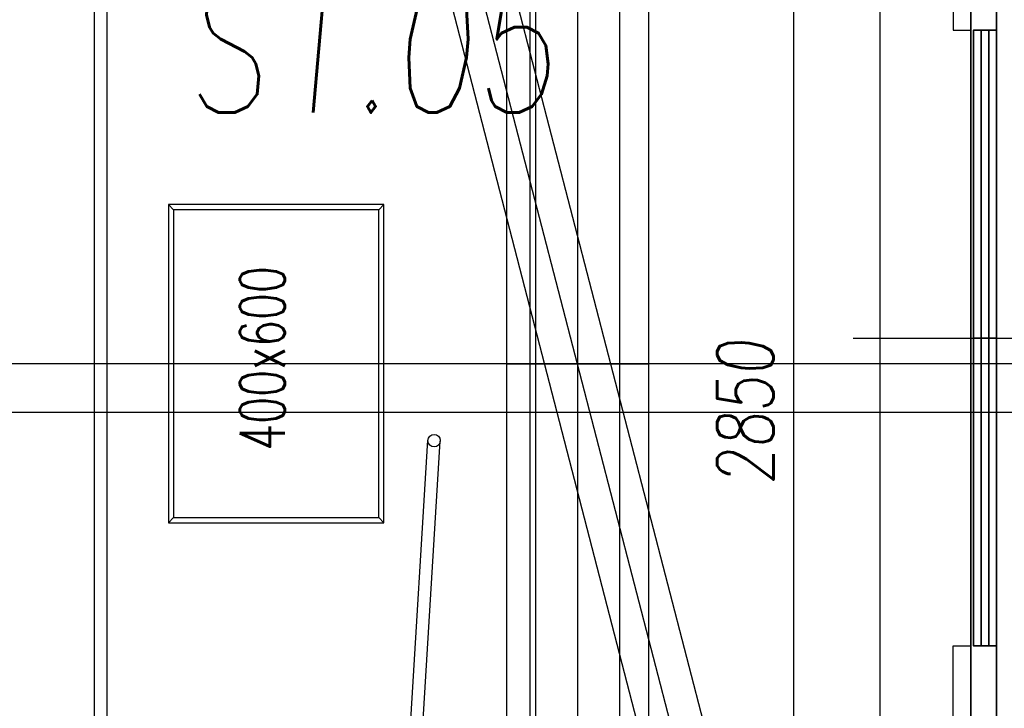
# Model space of a CAD drawing. Header units: millimetres. Extents: x 171 to 266814, y 44 to 350448.
# Tile 23 of 105: x 17832 to 19753, y 17181 to 18523. Entities that reach past the tile are written whole.
import ezdxf
from ezdxf.enums import TextEntityAlignment as Align

# ---------------------------------------------------------------- set-up
doc = ezdxf.new("R2010")
doc.units = ezdxf.units.MM
doc.header["$LTSCALE"] = 100
for name, color, linetype in [('KOTY 50', 7, 'Continuous'), ('NOVÁ TENKÁ', 240, 'Continuous'), ('OBRYSY', 7, 'Continuous'), ('POPIS2', 2, 'Continuous'), ('TEXT_35', 2, 'Continuous')]:
    doc.layers.add(name, color=color, linetype=linetype)
doc.styles.add('CS-ROMANS', font='romans.shx', dxfattribs={"width": 0.75, "oblique": 5})
doc.styles.add('Text0.7_romans', font='romans.shx', dxfattribs={"width": 0.7})
doc.dimstyles.new('A_KÓTA_50', dxfattribs={"dimtxt": 110, "dimasz": 2, "dimexe": 100, "dimexo": 1500, "dimgap": 40, "dimtad": 1, "dimrnd": 1, "dimdsep": 46, "dimtxsty": 'CS-ROMANS', "dimblk": 'KOT_CARA20', "dimcen": 45, "dimse1": 1, "dimse2": 1, "dimclrd": 256, "dimclre": 256, "dimclrt": 256, "dimadec": 0, "dimazin": 0, "dimtfac": 1, "dimtix": 1, "dimtmove": 2, "dimatfit": 3, "dimldrblk": 'OBLIQUE', "dimfxl": 100, "dimtolj": 1, "dimarcsym": 0})

# ---------------------------------------------------------------- blocks, each defined once
blk = doc.blocks.new('ev výtah')
at = {"layer": 'NOVÁ TENKÁ'}
for p, q in [((29915.4, 10892.4), (29915.4, 13392.4)), ((30010.4, 10892.4), (30010.4, 13392.4)), ((31110.4, 12972.4), (28910.4, 12972.4)), ((31085.4, 12947.4), (28935.4, 12947.4)), ((29710.4, 12817.4), (29700.4, 12827.4)), ((30310.4, 12817.4), (30320.4, 12827.4)), ((29710.4, 12417.4), (29700.4, 12407.4)), ((30310.4, 12417.4), (30320.4, 12407.4)), ((28693.2, 12393.4), (29861.2, 12321.4)), ((28691.7, 12369.4), (29859.7, 12297.4)), ((28799.9, 11715.8), (31220.7, 12344.1)), ((28799.1, 11779.9), (30859.1, 12314)), ((29162.4, 11745), (31222.4, 12279.1)), ((31015.4, 12168.4), (28879.4, 12168.4)), ((30010.4, 12168.4), (30010.4, 11890.4)), ((31085.4, 12122.4), (28935.4, 12122.4)), ((31171.4, 12111.4), (28848.4, 12111.4)), ((28290.4, 12029.4), (31540.4, 12029.4)), ((28880.4, 12029.4), (31140.4, 12029.4)), ((28935.4, 12029.4), (31085.4, 12029.4)), ((28849.4, 11947.4), (31171.4, 11947.4)), ((28879.4, 11890.4), (31015.4, 11890.4)), ((30060.4, 11492.4), (30060.4, 10892.4))]:
    blk.add_line(p, q, dxfattribs=at)
for points in [[(29700.4, 12407.4), (30320.4, 12407.4), (30320.4, 12827.4), (29700.4, 12827.4)], [(29710.4, 12417.4), (30310.4, 12417.4), (30310.4, 12817.4), (29710.4, 12817.4)]]:
    blk.add_lwpolyline(points, close=True, dxfattribs=at)
for points in [[(28910.4, 11297.4), (29460.4, 11297.4), (29460.4, 11262.4)], [(31110.4, 11297.4), (30660.4, 11297.4), (30660.4, 11262.4)]]:
    blk.add_lwpolyline(points, dxfattribs=at)
at = {"layer": 'NOVÁ TENKÁ', "lineweight": 35}
for points in [[(28830.4, 11262.4), (31290.4, 11262.4), (31290.4, 11212.4), (28830.4, 11212.4)], [(30060.4, 11212.4), (30060.4, 11257.4), (29460.4, 11257.4), (29460.4, 11212.4)], [(30660.4, 11212.4), (30660.4, 11257.4), (30060.4, 11257.4), (30060.4, 11212.4)]]:
    blk.add_lwpolyline(points, close=True, dxfattribs=at)
for points in [[(29460.4, 11242.4), (30060.4, 11242.4)], [(30060.4, 11242.4), (30660.4, 11242.4)], [(29460.4, 11227.4), (30060.4, 11227.4)], [(30060.4, 11227.4), (30660.4, 11227.4)]]:
    blk.add_lwpolyline(points, dxfattribs=at)
at = {"layer": 'NOVÁ TENKÁ'}
blk.add_circle((29860.4, 12309.4), 12, dxfattribs=at)
at = {"layer": 'NOVÁ TENKÁ', "style": 'Text0.7_romans', "width": 0.7}
blk.add_text('400x600', height=87.5, dxfattribs=at).set_placement((30020.7, 12600.5), align=Align.CENTER)
blk = doc.blocks.new('KOT_CARA20')
for p, q in [((0, 20), (0, -20)), ((0, 0), (14.14, 14.14)), ((0, 0), (-14.14, -14.14))]:
    blk.add_line(p, q)
blk = doc.blocks.new('*D311')
at = {"layer": 'Defpoints', "color": 0, "transparency": 16777216}
for p in [(19342.4, 19182.9), (19486.1, 19182.9), (19535.1, 16332.9)]:
    blk.add_point(p, dxfattribs=at)
at = {"layer": 'KOTY 50', "lineweight": -2, "ltscale": 5, "transparency": 16777216}
blk.add_line((19342.4, 16334.9), (19342.4, 19180.9), dxfattribs=at)
at = {"layer": 'KOTY 50', "lineweight": -2, "transparency": 16777216, "xscale": 2, "yscale": 2, "zscale": 2}
for p, rotation in [((19342.4, 19182.9), 90), ((19342.4, 16332.9), 270)]:
    blk.add_blockref('KOT_CARA20', p, dxfattribs=dict(at, rotation=rotation))
at = {"layer": 'KOTY 50', "transparency": 16777216, "insert": (19247.4, 17757.9), "char_height": 110, "attachment_point": 5, "rotation": 90, "style": 'CS-ROMANS'}
blk.add_mtext('\\A1;2850', dxfattribs=at)
blk = doc.blocks.new('_OBLIQUE')
at = {"color": 0, "linetype": 'ByBlock', "ltscale": 15}
blk.add_line((-0.5, -0.5), (0.5, 0.5), dxfattribs=at)

msp = doc.modelspace()

# ---------------------------------------------------------------- linework, layer by layer
at = {"layer": 'OBRYSY', "color": 253}
msp.add_line((19510.556, 16677.91), (19510.556, 18837.91), dxfattribs=at)

# ---------------------------------------------------------------- block references
at = {"layer": 'TEXT_35', "color": 253, "rotation": 90}
msp.add_blockref('ev výtah', (30949.963, -12157.529), dxfattribs=at)

# ---------------------------------------------------------------- texts
at = {"layer": 'POPIS2', "color": 253, "ltscale": 15, "style": 'CS-ROMANS', "oblique": 5, "width": 0.75}
msp.add_text('S1.05', height=250, dxfattribs=at).set_placement((18155.809, 18342.073))

# ---------------------------------------------------------------- dimensions: what is measured, and where the dimension line sits
at = {"layer": 'KOTY 50', "color": 253, "ltscale": 5}
dim = msp.add_linear_dim(base=(19342.395, 19182.91), p1=(19535.082, 16332.89), p2=(19486.073, 19182.91), angle=90, dimstyle='A_KÓTA_50', dxfattribs=at)
dim.commit()
dim.dimension.update_dxf_attribs({"geometry": '*D311', "text_midpoint": (19247.395, 17757.9)})

doc.saveas('drawing.dxf')
